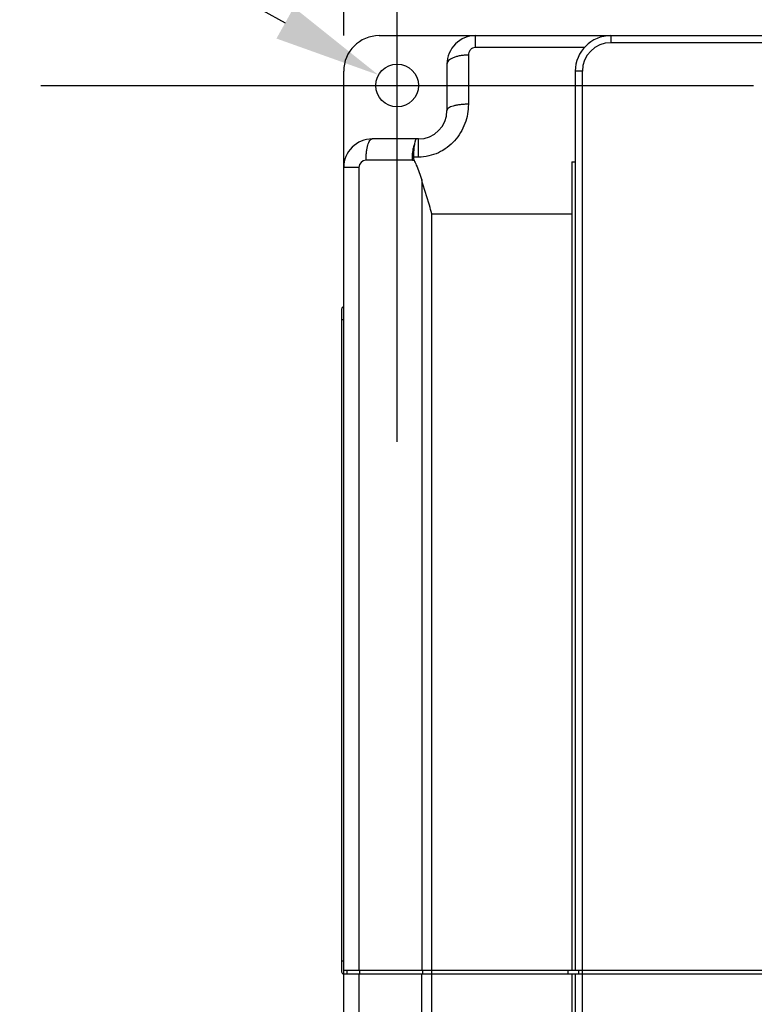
# Model space of a CAD drawing. Header units: millimetres. Extents: x 802 to 9345, y -804 to 1180.
# Tile 127 of 189: x 4339 to 4442, y 31 to 169. Entities that reach past the tile are written whole.
import ezdxf

# ---------------------------------------------------------------- set-up
doc = ezdxf.new("R2010")
doc.units = ezdxf.units.MM
doc.header["$LTSCALE"] = 30.734
doc.header["$PDMODE"] = 3
doc.header["$PDSIZE"] = 0.3
doc.layers.get('0').update_dxf_attribs({"linetype": 'CONTINUOUS'})
doc.layers.get('Defpoints').update_dxf_attribs({"linetype": 'CONTINUOUS'})
doc.layers.add('dimension', color=3, linetype='CONTINUOUS')
doc.styles.get("Standard").update_dxf_attribs({"font": 'txt', "width": 0.7})
doc.dimstyles.get("Standard").update_dxf_attribs({"dimtxt": 10, "dimasz": 10, "dimexe": 10, "dimexo": 3, "dimgap": 3, "dimtad": 1, "dimdec": 1, "dimdsep": 46, "dimtxsty": 'Standard', "dimcen": 10, "dimclrd": 2, "dimclre": 2, "dimclrt": 2, "dimadec": 0, "dimazin": 0, "dimtp": 0.01, "dimtm": 0.01, "dimtfac": 1, "dimtofl": 0, "dimtmove": 0, "dimatfit": 3, "dimfxl": 1, "dimtolj": 1, "dimarcsym": 0})

# ---------------------------------------------------------------- blocks, each defined once
blk = doc.blocks.new('*D4414')
at = {"layer": 'Defpoints', "color": 0, "transparency": 16777216}
for p in [(4584.75, 231.71), (4384.75, 161.75), (4584.75, 161.75)]:
    blk.add_point(p, dxfattribs=at)
at = {"layer": 'dimension', "lineweight": -2, "transparency": 16777216}
for p, q in [((4384.75, 166.75), (4384.75, 236.71)), ((4584.75, 166.75), (4584.75, 236.71)), ((4399.75, 231.71), (4569.75, 231.71))]:
    blk.add_line(p, q, dxfattribs=at)
at = {"layer": 'dimension', "transparency": 16777216}
for points in [[(4399.75, 234.21), (4399.75, 229.21), (4384.75, 231.71)], [(4569.75, 234.21), (4569.75, 229.21), (4584.75, 231.71)]]:
    blk.add_solid(points, dxfattribs=at)
at = {"layer": 'dimension', "transparency": 16777216, "insert": (4484.75, 244.21), "char_height": 15, "attachment_point": 5}
blk.add_mtext('\\A1;200', dxfattribs=at)
blk = doc.blocks.new('*D79')
at = {"layer": 'Defpoints', "color": 0, "transparency": 16777216}
for p in [(4389.63, 161.22), (4394.87, 158.29)]:
    blk.add_point(p, dxfattribs=at)
at = {"layer": 'dimension', "lineweight": -2, "transparency": 16777216}
for p, q in [((4392.25, 109.75), (4392.25, 209.75)), ((4339.43, 189.24), (4376.54, 168.53)), ((4342.25, 159.75), (4442.25, 159.75))]:
    blk.add_line(p, q, dxfattribs=at)
at = {"layer": 'dimension', "transparency": 16777216}
blk.add_solid([(4377.75, 170.71), (4375.32, 166.34), (4389.63, 161.22)], dxfattribs=at)
at = {"layer": 'dimension', "transparency": 16777216, "insert": (4357.52, 193.46), "char_height": 15, "attachment_point": 5, "rotation": 330.8293}
blk.add_mtext('\\A1;∅6', dxfattribs=at)
blk = doc.blocks.new('*D84')
at = {"layer": 'Defpoints', "color": 0, "transparency": 16777216}
for p in [(4577.25, 190.95), (4392.25, 159.75), (4577.25, 159.75)]:
    blk.add_point(p, dxfattribs=at)
at = {"layer": 'dimension', "lineweight": -2, "transparency": 16777216}
for p, q in [((4392.25, 164.75), (4392.25, 195.95)), ((4577.25, 164.75), (4577.25, 195.95)), ((4407.25, 190.95), (4562.25, 190.95))]:
    blk.add_line(p, q, dxfattribs=at)
at = {"layer": 'dimension', "transparency": 16777216}
for points in [[(4407.25, 193.45), (4407.25, 188.45), (4392.25, 190.95)], [(4562.25, 193.45), (4562.25, 188.45), (4577.25, 190.95)]]:
    blk.add_solid(points, dxfattribs=at)
at = {"layer": 'dimension', "transparency": 16777216, "insert": (4484.75, 203.45), "char_height": 15, "attachment_point": 5}
blk.add_mtext('\\A1;185', dxfattribs=at)

msp = doc.modelspace()

# ---------------------------------------------------------------- linework, layer by layer
at = {"linetype": 'Continuous'}
for p, q in [((4389.75, 166.75), (4579.75, 166.75)), ((4403.25, 165.07), (4403.25, 166.75)), ((4422.25, 166.75), (4422.25, 165.75)), ((4418.51, 165.07), (4403.25, 165.07)), ((4547.25, 165.75), (4422.25, 165.75)), ((4402.25, 164.01), (4402.25, 157.12)), ((4384.75, -168.85), (4384.75, 161.75)), ((4399.25, 162.75), (4399.25, 156.25)), ((4417.25, 161.75), (4417.25, 35.55)), ((4418.25, 161.75), (4417.25, 161.75)), ((4418.25, -168.85), (4418.25, 161.75)), ((4395.25, 152.25), (4388.75, 152.25)), ((4395.25, 149.7), (4395.25, 152.25)), ((4395.25, 149.7), (4394.53, 149.7)), ((4386.89, 148.25), (4384.75, 148.25)), ((4386.89, 148.25), (4386.89, 35.55)), ((4394.39, 149.25), (4387.89, 149.25)), ((4416.75, 149.03), (4416.75, 35.55)), ((4416.75, 149.03), (4417.25, 149.03)), ((4395.7, 146.49), (4395.7, 35.55)), ((4397.14, -156.6), (4397.14, 141.75)), ((4397.14, 141.75), (4416.75, 141.75)), ((4384.45, 128.35), (4384.45, 35.35)), ((4384.75, 126.85), (4384.45, 126.85)), ((4384.75, 36.85), (4384.45, 36.85)), ((4384.75, 35.55), (4584.75, 35.55)), ((4384.75, 35.05), (4584.75, 35.05)), ((4385.25, 35.05), (4385.25, 35.55)), ((4386.89, 35.05), (4386.89, -155.35)), ((4387.03, 35.05), (4387.03, 35.55)), ((4395.7, -156.47), (4395.7, 35.05)), ((4395.84, 35.05), (4395.84, 35.55)), ((4416.25, 35.05), (4416.25, 35.55)), ((4416.75, 35.05), (4416.75, -168.85)), ((4417.25, 35.05), (4417.25, -168.85)), ((4417.75, 35.05), (4417.75, 35.55))]:
    msp.add_line(p, q, dxfattribs=at)
msp.add_circle((4392.25, 159.75), 3, dxfattribs=at)
for centre, radius, start, end in [((4389.75, 161.75), 5, 90, 180), ((4403.25, 162.75), 4, 89.9992, 180.0001), ((4422.25, 161.75), 5, 90, 180), ((4422.25, 161.75), 4, 90, 180), ((4395.25, 156.25), 4, 270, 0), ((4388.75, 148.25), 4, 90, 180.0006), ((4387.89, 148.25), 1, 90, 180), ((4394.39, 156.26), 7, 270.0005, 271.9657), ((4384.75, 128.35), 0.3, 90, 180), ((4384.75, 35.35), 0.3, 180, 270)]:
    msp.add_arc(centre, radius, start, end, dxfattribs=at)
for points, knots in [([(4403.25, 165.07), (4403.11, 165.07), (4402.83, 165.01), (4402.5, 164.75), (4402.3, 164.4), (4402.25, 164.14), (4402.25, 164.01)], [0, 0, 0, 0, 0.261636, 0.514866, 0.759519, 1, 1, 1, 1]), ([(4402.25, 164.01), (4402.06, 164.01), (4401.67, 164), (4401.11, 163.93), (4400.6, 163.81), (4400.15, 163.66), (4399.77, 163.47), (4399.49, 163.26), (4399.3, 163.02), (4399.25, 162.84), (4399.25, 162.75)], [0, 0, 0, 0, 0.168354, 0.331399, 0.484155, 0.622319, 0.74271, 0.843945, 0.927607, 1, 1, 1, 1]), ([(4402.25, 157.12), (4402.25, 156.66), (4402.17, 155.74), (4401.8, 154.39), (4401.19, 153.11), (4400.35, 151.97), (4399.29, 151), (4398.06, 150.27), (4396.69, 149.81), (4395.73, 149.7), (4395.25, 149.7)], [0, 0, 0, 0, 0.121988, 0.245084, 0.369263, 0.49438, 0.620224, 0.74657, 0.873217, 1, 1, 1, 1]), ([(4402.25, 157.12), (4402.06, 157.12), (4401.67, 157.11), (4401.12, 157.06), (4400.6, 156.99), (4400.15, 156.88), (4399.78, 156.76), (4399.53, 156.63), (4399.38, 156.51), (4399.31, 156.43), (4399.26, 156.34), (4399.25, 156.28), (4399.25, 156.25)], [0, 0, 0, 0, 0.178995, 0.351701, 0.512143, 0.654983, 0.775917, 0.872283, 0.911274, 0.944681, 0.973624, 1, 1, 1, 1]), ([(4387.89, 149.25), (4387.89, 149.45), (4387.9, 149.83), (4387.95, 150.39), (4388.02, 150.9), (4388.13, 151.35), (4388.25, 151.73), (4388.38, 151.98), (4388.5, 152.12), (4388.58, 152.2), (4388.66, 152.24), (4388.72, 152.25), (4388.75, 152.25)], [0, 0, 0, 0, 0.17912, 0.35194, 0.512475, 0.655375, 0.776322, 0.872639, 0.911574, 0.944903, 0.973743, 1, 1, 1, 1]), ([(4394.97, 152.25), (4394.93, 152.25), (4394.88, 152.21), (4394.84, 152.13), (4394.78, 152), (4394.72, 151.77), (4394.68, 151.57), (4394.67, 151.45)], [0, 0, 0, 0, 0.109997, 0.19634, 0.30751, 0.60553, 1, 1, 1, 1]), ([(4394.39, 149.25), (4394.39, 149.65), (4394.42, 150.24), (4394.54, 150.97), (4394.62, 151.3), (4394.67, 151.45)], [0, 0, 0, 0, 0.540634, 0.785088, 1, 1, 1, 1]), ([(4394.67, 151.45), (4394.62, 151.19), (4394.56, 150.61), (4394.54, 150.02), (4394.53, 149.7)], [0, 0, 0, 0, 0.45571, 1, 1, 1, 1]), ([(4394.53, 149.7), (4394.53, 149.63), (4394.54, 149.47), (4394.6, 149.33), (4394.63, 149.26)], [0, 0, 0, 0, 0.49943, 1, 1, 1, 1]), ([(4394.63, 149.26), (4394.74, 149.04), (4395.14, 148.13), (4395.49, 147.2), (4395.7, 146.49)], [0, 0, 0, 0, 0.249658, 1, 1, 1, 1]), ([(4397.14, 141.75), (4397.02, 142.15), (4396.53, 143.73), (4396.05, 145.3), (4395.7, 146.49)], [0, 0, 0, 0, 0.250285, 1, 1, 1, 1])]:
    msp.add_open_spline(points, degree=3, knots=knots, dxfattribs=at)

# ---------------------------------------------------------------- dimensions: what is measured, and where the dimension line sits
at = {"layer": 'dimension', "color": 3}
dim = msp.add_linear_dim(base=(4584.75, 231.71), p1=(4384.75, 161.75), p2=(4584.75, 161.75), dimstyle='Standard', override={"dimscale": 5, "dimtxt": 3, "dimasz": 3, "dimexe": 1, "dimexo": 1, "dimgap": 1, "dimclrd": 256, "dimclre": 256, "dimclrt": 256}, dxfattribs=at)
dim.commit()
dim.dimension.update_dxf_attribs({"geometry": '*D4414', "text_midpoint": (4484.75, 231.71), "dimtype": 160})
dim = msp.add_linear_dim(base=(4577.25, 190.95), p1=(4392.25, 159.75), p2=(4577.25, 159.75), dimstyle='Standard', override={"dimscale": 5, "dimtxt": 3, "dimasz": 3, "dimexe": 1, "dimexo": 1, "dimgap": 1, "dimclrd": 256, "dimclre": 256, "dimclrt": 256}, dxfattribs=at)
dim.commit()
dim.dimension.update_dxf_attribs({"geometry": '*D84', "text_midpoint": (4484.75, 203.45)})
dim = msp.add_diameter_dim_2p(p1=(4394.87, 158.29), p2=(4389.63, 161.22), dimstyle='Standard', override={"dimscale": 5, "dimtxt": 3, "dimasz": 3, "dimexe": 1, "dimexo": 1, "dimgap": 1, "dimclrd": 256, "dimclre": 256, "dimclrt": 256}, dxfattribs=at)
dim.commit()
dim.dimension.update_dxf_attribs({"geometry": '*D79', "text_midpoint": (4357.52, 193.46)})

doc.saveas('drawing.dxf')
